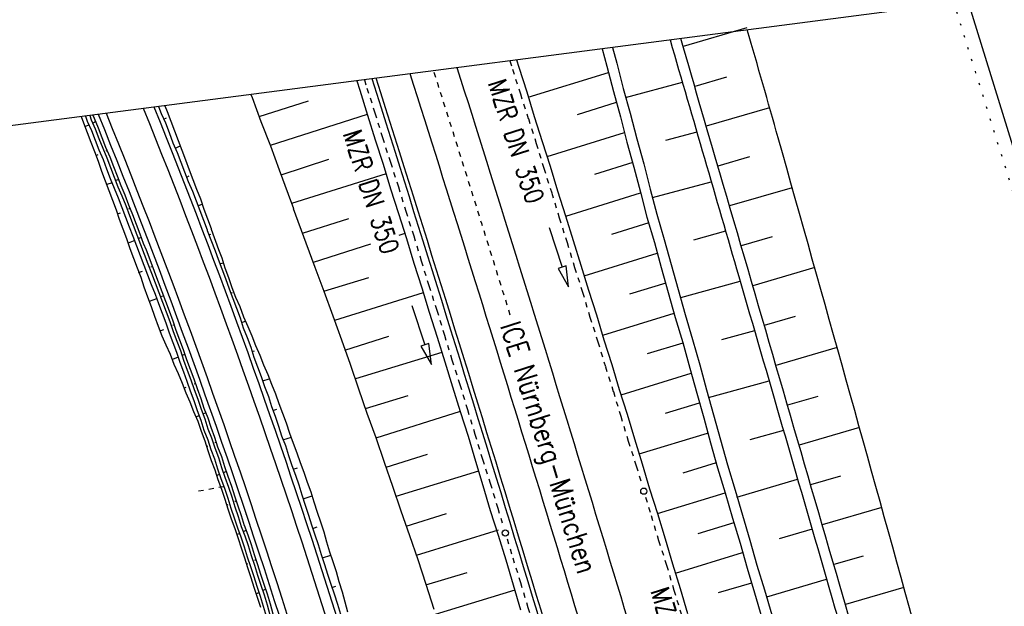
# Model space of a CAD drawing. Extents: x 445979 to 446615, y 447871 to 449065.
# Tile 42 of 47: x 446058 to 446153, y 448950 to 449006. Entities that reach past the tile are written whole.
import ezdxf

# ---------------------------------------------------------------- set-up
doc = ezdxf.new("R2010")
doc.units = 0
doc.header["$LTSCALE"] = 2
doc.header["$MEASUREMENT"] = 0
for name, pattern in [('ACAD_ISO03W100', [0.5, 0.25, -0.25]), ('ACAD_ISO10W100W', [0.5, 0.25, -0.25]), ('AUSGEZOGEN', [0]), ('PUNKTX2_STR', [0.6, 0.1, -0.5])]:
    doc.linetypes.add(name, pattern=pattern)
for name, color, linetype in [('199-GRENZL-BAB', 7, 'AUSGEZOGEN'), ('Bahnachse', 7, 'CONTINUOUS'), ('BOESCHG', 250, 'AUSGEZOGEN'), ('Boeschung', 15, 'CONTINUOUS'), ('Dränagesystem', 15, 'CONTINUOUS'), ('FBRTOP', 250, 'AUSGEZOGEN'), ('Gleisachsen', 7, 'CONTINUOUS'), ('Kabelanlagen', 15, 'CONTINUOUS'), ('NUTZUNG', 8, 'PUNKTX2_STR'), ('Planeinteilung', 250, 'CONTINUOUS'), ('RAHMEN', 7, 'AUSGEZOGEN'), ('SCHRIFT', 7, 'AUSGEZOGEN'), ('Tiefenentwässerung', 15, 'CONTINUOUS'), ('Wegboeschungen', 15, 'CONTINUOUS'), ('Wege', 15, 'CONTINUOUS')]:
    doc.layers.add(name, color=color, linetype=linetype)
doc.styles.add('ROMANS', font='romans.shx', dxfattribs={"width": 0.8})

# ---------------------------------------------------------------- blocks, each defined once
blk = doc.blocks.new('1135420')
at = {"layer": 'RAHMEN'}
blk.add_line((25, 415), (25, 5), dxfattribs=at)

msp = doc.modelspace()

# ---------------------------------------------------------------- linework, layer by layer
at = {"layer": '199-GRENZL-BAB', "flags": 128}
msp.add_lwpolyline([(446149.905, 449008.281), (446165.609, 448957.506)], dxfattribs=at)
at = {"layer": 'Bahnachse', "linetype": 'ACAD_ISO10W100W'}
msp.add_arc((442204.386, 447767.032), 4085, 17.244353, 17.590586, dxfattribs=at)
at = {"layer": 'BOESCHG'}
for p, q in [((446128.566, 449005.693), (446122.423, 449003.897)), ((446126.61, 449000.953), (446123.545, 449000.058)), ((446130.775, 448998.001), (446124.666, 448996.218)), ((446128.826, 448993.265), (446125.786, 448992.378)), ((446132.954, 448990.301), (446126.905, 448988.538)), ((446131.032, 448985.574), (446128.024, 448984.698)), ((446135.123, 448982.599), (446129.142, 448980.857)), ((446133.233, 448977.882), (446130.26, 448977.017)), ((446137.284, 448974.894), (446131.378, 448973.176)), ((446135.429, 448970.188), (446132.495, 448969.335)), ((446139.438, 448967.188), (446133.612, 448965.494)), ((446137.62, 448962.493), (446134.729, 448961.653)), ((446141.583, 448959.479), (446135.845, 448957.812)), ((446139.807, 448954.797), (446136.961, 448953.971)), ((446143.721, 448951.767), (446138.076, 448950.129))]:
    msp.add_line(p, q, dxfattribs=at)
for points in [[(446151.476, 448922.939, 0.003823), (446144.664, 448948.357, 0.001542), (446131.597, 448995.106, 0.001568), (446128.619, 449005.51, 0.010597)], [(446121.168, 449004.54, -0.000122), (446127.797, 448981.757, -0.000196), (446136.194, 448952.828, -0.000844), (446145.544, 448920.364, 0.006348)], [(446146.55, 448920.801, 0.000626), (446137.21, 448953.116, 0.000244), (446126.298, 448990.625, 0.000219), (446122.196, 449004.674, 0.007995)]]:
    msp.add_lwpolyline(points, format="xyb", dxfattribs=at)
at = {"layer": 'Boeschung', "linetype": 'Continuous'}
for points in [[(446114.614, 449003.687), (446115.084, 449002.001), (446115.706, 448999.579), (446116.389, 448997.122), (446117.011, 448994.7), (446117.682, 448992.292), (446118.304, 448989.87), (446118.926, 448987.449), (446119.657, 448985.004), (446120.328, 448982.595), (446120.998, 448980.186), (446121.669, 448977.777), (446122.388, 448975.381), (446123.071, 448972.923), (446123.741, 448970.514), (446124.412, 448968.106), (446125.082, 448965.697), (446125.753, 448963.288), (446126.472, 448960.891), (446127.203, 448958.446), (446127.922, 448956.05), (446128.592, 448953.641), (446129.311, 448951.244), (446130.03, 448948.848)], [(446115.617, 449003.818), (446116.04, 449002.298), (446116.662, 448999.876), (446117.333, 448997.468), (446117.967, 448994.998), (446118.638, 448992.589), (446119.26, 448990.167), (446119.882, 448987.746), (446120.613, 448985.301), (446121.284, 448982.892), (446121.954, 448980.483), (446122.625, 448978.074), (446123.344, 448975.678), (446124.027, 448973.221), (446124.697, 448970.812), (446125.368, 448968.403), (446126.038, 448965.994), (446126.709, 448963.585), (446127.44, 448961.14), (446128.159, 448958.744), (446128.878, 448956.347), (446129.548, 448953.938), (446130.267, 448951.542), (446130.986, 448949.145)], [(446106.364, 449002.613), (446106.583, 449001.933), (446107.351, 448999.549), (446108.07, 448997.153), (446108.837, 448994.769), (446109.604, 448992.385), (446110.323, 448989.988), (446111.091, 448987.604), (446111.81, 448985.208), (446112.577, 448982.824), (446113.296, 448980.427), (446114.063, 448978.043), (446114.782, 448975.647), (446115.55, 448973.263), (446116.268, 448970.866), (446117.036, 448968.482), (446117.755, 448966.086), (446118.474, 448963.689), (446119.193, 448961.293), (446119.96, 448958.909), (446120.691, 448956.464), (446121.41, 448954.067), (446122.129, 448951.671), (446122.848, 448949.274)], [(446107.487, 448999.016), (446115.233, 449001.419)], [(446090.964, 449000.609), (446091.257, 448999.699), (446091.976, 448997.303), (446092.743, 448994.919), (446093.498, 448992.583), (446094.217, 448990.187), (446094.985, 448987.803), (446095.752, 448985.419), (446096.471, 448983.022), (446097.238, 448980.638), (446097.945, 448978.29), (446098.712, 448975.906), (446099.431, 448973.509), (446100.198, 448971.125), (446100.917, 448968.729), (446101.685, 448966.345), (446102.404, 448963.948), (446103.11, 448961.6), (446103.829, 448959.204), (446104.597, 448956.82), (446105.315, 448954.423), (446106.034, 448952.027), (446106.753, 448949.63)], [(446116.886, 448999.005), (446122.354, 449000.466)], [(446080.75, 448999.279), (446080.857, 448998.989), (446081.708, 448996.678), (446082.621, 448994.332), (446083.473, 448992.021), (446084.337, 448989.662), (446084.843, 448988.295)], [(446081.536, 448997.15), (446086.304, 448998.685)], [(446115.98, 448998.514), (446112.204, 448997.337)], [(446091.964, 448997.351), (446082.609, 448994.38)], [(446109.319, 448993.292), (446116.775, 448995.621)], [(446123.751, 448995.667), (446120.745, 448994.834)], [(446083.646, 448991.549), (446088.269, 448993.046)], [(446117.57, 448992.727), (446113.89, 448991.576)], [(446093.796, 448991.627), (446084.67, 448988.766)], [(446119.471, 448989.344), (446125.15, 448990.86)], [(446111.103, 448987.556), (446118.316, 448989.822)], [(446084.832, 448988.29), (446086.053, 448984.992), (446086.917, 448982.633), (446087.769, 448980.322), (446088.633, 448977.963), (446089.485, 448975.652), (446090.301, 448973.28), (446091.117, 448970.909), (446091.92, 448968.586), (446092.784, 448966.226), (446093.6, 448963.855), (446094.403, 448961.532), (446095.219, 448959.16), (446096.035, 448956.788), (446096.838, 448954.465), (446097.606, 448952.081), (446098.373, 448949.697)], [(446085.707, 448985.935), (446090.197, 448987.347)], [(446119.111, 448986.929), (446115.529, 448985.802)], [(446095.579, 448985.89), (446095, 448985.708)], [(446126.531, 448986.109), (446123.415, 448985.247)], [(446092.28, 448984.85), (446086.745, 448983.104)], [(446112.887, 448981.819), (446119.918, 448983.987)], [(446087.769, 448980.322), (446092.126, 448981.648)], [(446122.202, 448979.721), (446127.928, 448981.306)], [(446120.762, 448981.106), (446117.264, 448980.053)], [(446097.363, 448980.154), (446088.806, 448977.491)], [(446114.67, 448976.082), (446121.557, 448978.213)], [(446129.324, 448976.502), (446126.145, 448975.623)], [(446089.795, 448974.647), (446094.043, 448975.997)], [(446122.4, 448975.332), (446118.951, 448974.291)], [(446099.146, 448974.417), (446090.819, 448971.865)], [(446116.454, 448970.346), (446123.195, 448972.439)], [(446124.884, 448970.085), (446130.719, 448971.698)], [(446091.808, 448969.021), (446095.923, 448970.285)], [(446123.99, 448969.546), (446120.714, 448968.553)], [(446100.917, 448968.729), (446092.797, 448966.178)], [(446132.114, 448966.894), (446128.876, 448966)], [(446118.187, 448964.648), (446124.785, 448966.653)], [(446093.773, 448963.383), (446097.791, 448964.622)], [(446125.628, 448963.772), (446122.408, 448962.794)], [(446102.691, 448962.989), (446094.713, 448960.527)], [(446127.614, 448960.462), (446133.477, 448962.198)], [(446119.96, 448958.908), (446126.472, 448960.891)], [(446095.702, 448957.684), (446099.623, 448958.898)], [(446127.315, 448958.01), (446123.86, 448956.958)], [(446134.87, 448957.394), (446131.691, 448956.45)], [(446104.576, 448957.287), (446096.69, 448954.84)], [(446121.684, 448953.156), (446128.158, 448955.13)], [(446097.618, 448952.033), (446101.595, 448953.215)], [(446129.014, 448952.2), (446125.794, 448951.27)], [(446130.49, 448950.876), (446136.263, 448952.589)], [(446106.193, 448951.499), (446098.51, 448949.165)]]:
    msp.add_lwpolyline(points, dxfattribs=at)
at = {"layer": 'Dränagesystem', "linetype": 'ACAD_ISO03W100'}
msp.add_line((446078.151, 448961.482), (446075.449, 448961.002), dxfattribs=at)
at = {"layer": 'FBRTOP', "const_width": 0.5}
for points in [[(446307.966, 448414.626, 0.000001), (446312.806, 448377.44, -0.000001), (446317.647, 448340.254)], [(446280.2, 448411.012, 0.000001), (446285.041, 448373.826, -0.000001), (446289.881, 448336.64)], [(446343.463, 448141.927, -0.000003), (446347.782, 448108.744, 0.000004)]]:
    msp.add_lwpolyline(points, format="xyb", dxfattribs=at)
at = {"layer": 'Gleisachsen', "linetype": 'Continuous'}
for radius, start, end in [(4082.75, 16.548288, 17.596253), (4087.25, 16.520397, 17.584926)]:
    msp.add_arc((442204.386, 447767.032), radius, start, end, dxfattribs=at)
at = {"layer": 'Kabelanlagen', "linetype": 'Continuous'}
for radius, start, end in [(4079.1, 16.263248, 17.605459), (4079.5, 16.263958, 17.60445)]:
    msp.add_arc((442204.386, 447767.032), radius, start, end, dxfattribs=at)
at = {"layer": 'NUTZUNG'}
msp.add_lwpolyline([(446169.962, 448952.201), (446166.096, 448952.095), (446148.556, 449008.105)], dxfattribs=at)
at = {"layer": 'Tiefenentwässerung', "linetype": 'ACAD_ISO03W100'}
for points in [[(446105.724, 449002.53), (446105.966, 449001.723), (446106.734, 448999.339), (446107.501, 448996.955), (446108.268, 448994.571), (446108.987, 448992.174), (446109.755, 448989.79), (446110.474, 448987.394), (446111.241, 448985.01), (446111.96, 448982.613), (446112.727, 448980.229), (446113.446, 448977.833), (446114.213, 448975.449), (446114.932, 448973.052), (446115.7, 448970.668), (446116.419, 448968.272), (446117.138, 448965.875), (446117.905, 448963.491), (446118.465, 448961.626)], [(446091.687, 449000.703), (446091.929, 448999.903), (446092.701, 448997.525), (446093.426, 448995.132), (446094.199, 448992.755), (446094.971, 448990.377), (446095.681, 448988.031), (446096.453, 448985.654), (446097.178, 448983.261), (446097.903, 448980.867), (446098.676, 448978.49), (446099.401, 448976.097), (446100.126, 448973.704), (446100.898, 448971.326), (446101.623, 448968.933), (446102.348, 448966.54), (446103.073, 448964.147), (446103.83, 448961.817), (446104.555, 448959.423), (446105.108, 448957.598)], [(446118.81, 448960.476), (446119.343, 448958.698), (446120.062, 448956.302), (446120.829, 448953.918), (446121.548, 448951.521), (446122.267, 448949.125), (446122.986, 448946.728), (446123.705, 448944.332), (446124.424, 448941.935), (446125.143, 448939.539), (446125.862, 448937.142), (446126.581, 448934.746), (446127.312, 448932.301), (446127.983, 448929.892), (446128.702, 448927.496), (446129.421, 448925.099), (446130.139, 448922.703), (446130.858, 448920.306), (446131.529, 448917.897), (446132.248, 448915.501), (446132.489, 448914.696)], [(446105.455, 448956.45), (446106.005, 448954.637), (446106.73, 448952.244), (446107.454, 448949.851), (446108.179, 448947.458), (446108.904, 448945.065), (446109.629, 448942.672), (446110.354, 448940.279), (446111.079, 448937.885), (446111.789, 448935.54), (446112.466, 448933.131), (446113.191, 448930.738), (446113.916, 448928.345), (446114.641, 448925.952), (446115.318, 448923.543), (446116.043, 448921.15), (446116.768, 448918.757), (446117.445, 448916.349), (446118.17, 448913.955), (446118.832, 448911.595), (446119.557, 448909.201), (446119.588, 448909.095)]]:
    msp.add_lwpolyline(points, dxfattribs=at)
at = {"layer": 'Tiefenentwässerung', "linetype": 'Continuous'}
for points in [[(446109.51, 448986.453), (446110.759, 448982.653), (446110.379, 448982.528), (446111.383, 448980.753), (446111.139, 448982.778), (446110.759, 448982.653)], [(446096.276, 448978.957), (446097.524, 448975.157), (446097.144, 448975.032), (446098.148, 448973.257), (446097.904, 448975.282), (446097.524, 448975.157)]]:
    msp.add_lwpolyline(points, dxfattribs=at)
for centre in [(446118.637, 448961.051), (446105.282, 448957.024)]:
    msp.add_circle(centre, 0.3, dxfattribs=at)
at = {"layer": 'Wegboeschungen', "linetype": 'Continuous'}
for p, q in [((446076.539, 448986.187), (446077.283, 448984.221)), ((446076.919, 448986.311), (446077.616, 448984.329)), ((446076.698, 448985.766), (446076.883, 448985.826)), ((446070.626, 448984.319), (446071.37, 448982.352)), ((446071.246, 448982.68), (446071.098, 448982.632))]:
    msp.add_line(p, q, dxfattribs=at)
for points in [[(446065.5, 448997.294), (446065.615, 448996.992), (446066.019, 448996.072), (446066.376, 448995.136), (446066.732, 448994.2), (446067.136, 448993.28), (446067.493, 448992.344), (446067.834, 448991.456), (446068.191, 448990.52), (446068.595, 448989.6), (446068.951, 448988.664), (446069.308, 448987.729), (446069.664, 448986.793), (446070.021, 448985.857), (446070.362, 448984.969), (446070.626, 448984.319)], [(446071.837, 448998.119), (446072.086, 448997.464), (446072.49, 448996.544), (446072.847, 448995.608), (446073.219, 448994.625), (446073.623, 448993.705), (446073.98, 448992.769), (446074.336, 448991.833), (446074.693, 448990.898), (446075.097, 448989.977), (446075.453, 448989.042), (446075.81, 448988.106), (446076.167, 448987.17), (446076.523, 448986.235), (446076.539, 448986.187)], [(446072.449, 448998.199), (446072.657, 448997.65), (446073.013, 448996.714), (446073.37, 448995.778), (446073.727, 448994.843), (446074.083, 448993.907), (446074.44, 448992.971), (446074.796, 448992.036), (446075.153, 448991.1), (446075.51, 448990.164), (446075.866, 448989.228), (446076.191, 448988.23), (446076.547, 448987.294), (446076.904, 448986.358), (446076.919, 448986.311)], [(446064.374, 448997.148), (446064.599, 448996.557), (446064.956, 448995.621), (446065.313, 448994.685), (446065.654, 448993.797), (446066.01, 448992.861), (446066.319, 448991.91), (446066.676, 448990.975), (446067.033, 448990.039), (446067.389, 448989.103), (446067.746, 448988.167), (446068.039, 448987.264), (446068.396, 448986.328), (446068.752, 448985.392), (446069.061, 448984.441), (446069.418, 448983.506), (446069.775, 448982.57), (446070.116, 448981.682), (446070.425, 448980.731), (446070.781, 448979.795), (446071.138, 448978.859), (446071.447, 448977.908), (446071.804, 448976.972), (446072.16, 448976.037), (446072.549, 448975.164), (446072.953, 448974.244), (446073.31, 448973.308), (446073.714, 448972.388), (446074.118, 448971.467), (446074.474, 448970.532), (446074.863, 448969.659), (446075.22, 448968.723), (446075.624, 448967.803), (446075.933, 448966.852), (446076.289, 448965.916), (446076.598, 448964.965), (446076.907, 448964.014), (446077.249, 448963.126), (446077.558, 448962.175), (446077.914, 448961.239), (446078.223, 448960.288), (446078.532, 448959.336), (446078.841, 448958.385), (446079.198, 448957.45), (446079.507, 448956.498), (446079.8, 448955.595), (446080.109, 448954.644), (446080.419, 448953.693), (446080.728, 448952.741), (446081.037, 448951.79), (446081.346, 448950.839), (446081.655, 448949.888)], [(446065.136, 448996.363), (446064.723, 448996.176)], [(446064.784, 448997.201), (446064.964, 448996.728), (446065.369, 448995.808), (446065.725, 448994.872), (446066.082, 448993.936), (446066.486, 448993.016), (446066.827, 448992.128), (446067.184, 448991.192), (446067.54, 448990.256), (446067.944, 448989.336), (446068.301, 448988.4), (446068.658, 448987.465), (446069.014, 448986.529), (446069.355, 448985.641), (446069.712, 448984.705), (446070.068, 448983.769), (446070.425, 448982.834), (446070.782, 448981.898), (446071.138, 448980.962), (446071.495, 448980.027), (446071.836, 448979.138), (446072.192, 448978.203), (446072.549, 448977.267), (446072.858, 448976.316), (446073.215, 448975.38), (446073.571, 448974.444), (446073.88, 448973.493), (446074.237, 448972.558), (446074.578, 448971.669), (446074.887, 448970.718), (446075.244, 448969.783), (446075.553, 448968.831), (446075.909, 448967.896), (446076.218, 448966.945), (446076.575, 448966.009), (446076.884, 448965.058), (446077.225, 448964.17), (446077.534, 448963.218), (446077.843, 448962.267), (446078.2, 448961.332), (446078.509, 448960.38), (446078.818, 448959.429), (446079.127, 448958.478), (446079.436, 448957.527), (446079.777, 448956.639), (446080.086, 448955.688), (446080.395, 448954.736), (446080.704, 448953.785), (446081.013, 448952.834), (446081.322, 448951.883), (446081.631, 448950.932), (446081.94, 448949.981), (446082.201, 448949.014)], [(446065.192, 448997.254), (446065.345, 448996.852), (446065.734, 448995.979), (446066.09, 448995.043), (446066.447, 448994.107), (446066.851, 448993.187), (446067.208, 448992.251), (446067.564, 448991.316), (446067.921, 448990.38), (446068.309, 448989.507), (446068.666, 448988.572), (446069.023, 448987.636), (446069.379, 448986.7), (446069.736, 448985.764), (446070.092, 448984.829), (446070.449, 448983.893), (446070.805, 448982.957), (446071.147, 448982.069), (446071.503, 448981.133), (446071.86, 448980.198), (446072.216, 448979.262), (446072.573, 448978.326), (446072.929, 448977.391), (446073.239, 448976.439), (446073.595, 448975.504), (446073.936, 448974.616), (446074.245, 448973.664), (446074.602, 448972.729), (446074.958, 448971.793), (446075.267, 448970.842), (446075.624, 448969.906), (446075.933, 448968.955), (446076.29, 448968.019), (446076.599, 448967.068), (446076.94, 448966.18), (446077.249, 448965.229), (446077.605, 448964.293), (446077.914, 448963.342), (446078.223, 448962.391), (446078.58, 448961.455), (446078.889, 448960.504), (446079.198, 448959.553), (446079.507, 448958.602), (446079.816, 448957.65), (446080.157, 448956.762), (446080.466, 448955.811), (446080.775, 448954.86), (446081.084, 448953.909), (446081.393, 448952.958), (446081.702, 448952.007), (446082.011, 448951.055), (446082.32, 448950.104), (446082.582, 448949.138)], [(446065.771, 448996.674), (446065.501, 448996.534)], [(446072.319, 448996.909), (446072.589, 448997.049)], [(446065.777, 448993.417), (446066.015, 448993.494)], [(446066.888, 448993.883), (446066.745, 448993.836)], [(446073.436, 448994.117), (446073.944, 448994.335)], [(446067.37, 448990.78), (446066.847, 448990.61)], [(446068.005, 448991.091), (446067.72, 448990.998)], [(446074.554, 448991.326), (446074.776, 448991.451)], [(446067.869, 448987.787), (446068.155, 448987.88)], [(446069.075, 448988.284), (446068.932, 448988.238)], [(446075.608, 448988.566), (446076.036, 448988.705)], [(446069.542, 448985.228), (446068.892, 448984.964)], [(446070.192, 448985.492), (446069.907, 448985.399)], [(446077.283, 448984.221), (446077.593, 448983.428), (446077.95, 448982.492), (446078.306, 448981.556), (446078.631, 448980.557), (446078.987, 448979.622), (446079.344, 448978.686), (446079.7, 448977.75), (446080.009, 448976.799), (446080.366, 448975.863), (446080.723, 448974.928), (446081.032, 448973.976), (446081.388, 448973.041), (446081.745, 448972.105), (446082.054, 448971.154), (446082.426, 448970.171), (446082.735, 448969.22), (446083.091, 448968.284), (446083.4, 448967.333), (446083.709, 448966.381), (446084.066, 448965.446), (446084.375, 448964.495), (446084.684, 448963.543), (446085.041, 448962.608), (446085.35, 448961.657), (446085.659, 448960.705), (446085.983, 448959.707), (446086.292, 448958.756), (446086.601, 448957.804), (446086.91, 448956.853), (446087.219, 448955.902), (446087.528, 448954.951), (446087.837, 448954), (446088.146, 448953.049), (446088.455, 448952.097), (446088.764, 448951.146), (446089.089, 448950.148), (446089.398, 448949.196)], [(446077.616, 448984.329), (446077.926, 448983.536), (446078.235, 448982.584), (446078.592, 448981.649), (446078.901, 448980.698), (446079.257, 448979.762), (446079.661, 448978.842), (446080.033, 448977.858), (446080.437, 448976.938), (446080.842, 448976.018), (446081.198, 448975.082), (446081.602, 448974.162), (446081.959, 448973.226), (446082.363, 448972.306), (446082.72, 448971.37), (446083.124, 448970.45), (446083.433, 448969.499), (446083.789, 448968.563), (446084.146, 448967.627), (446084.47, 448966.629), (446084.827, 448965.693), (446085.184, 448964.757), (446085.493, 448963.806), (446085.849, 448962.87), (446086.158, 448961.919), (446086.515, 448960.984), (446086.824, 448960.032), (446087.148, 448959.034), (446087.457, 448958.083), (446087.766, 448957.131), (446088.028, 448956.165), (446088.337, 448955.214), (446088.646, 448954.262), (446088.955, 448953.311), (446089.216, 448952.345), (446089.541, 448951.346), (446089.802, 448950.379), (446090.064, 448949.413)], [(446077.748, 448982.952), (446078.08, 448983.06)], [(446069.914, 448982.142), (446070.294, 448982.265)], [(446071.37, 448982.352), (446071.432, 448982.162), (446071.789, 448981.226), (446072.145, 448980.29), (446072.502, 448979.355), (446072.858, 448978.419), (446073.215, 448977.483), (446073.508, 448976.58), (446073.865, 448975.644), (446074.222, 448974.708), (446074.531, 448973.757), (446074.887, 448972.821), (446075.244, 448971.886), (446075.553, 448970.935), (446075.909, 448969.999), (446076.218, 448969.048), (446076.575, 448968.112), (446076.869, 448967.208), (446077.225, 448966.273), (446077.534, 448965.322), (446077.891, 448964.386), (446078.2, 448963.435), (446078.509, 448962.484), (446078.865, 448961.548), (446079.174, 448960.597), (446079.483, 448959.645), (446079.792, 448958.694), (446080.101, 448957.743)], [(446078.817, 448980.145), (446078.96, 448980.191)], [(446071.634, 448979.599), (446070.936, 448979.319)], [(446072.284, 448979.862), (446071.999, 448979.77)], [(446079.839, 448977.322), (446080.22, 448977.446)], [(446072.006, 448976.512), (446072.339, 448976.62)], [(446073.354, 448977.055), (446073.211, 448977.009)], [(446080.862, 448974.5), (446081.099, 448974.577)], [(446073.726, 448973.969), (446073.17, 448973.736)], [(446074.376, 448974.233), (446074.091, 448974.14)], [(446081.884, 448971.677), (446082.502, 448971.878)], [(446074.272, 448970.992), (446074.51, 448971.069)], [(446075.398, 448971.41), (446075.256, 448971.364)], [(446082.858, 448968.839), (446083.239, 448968.963)], [(446075.77, 448968.324), (446075.437, 448968.216)], [(446076.42, 448968.588), (446076.135, 448968.495)], [(446083.833, 448966.001), (446084.642, 448966.264)], [(446076.459, 448965.393), (446076.602, 448965.439)], [(446077.395, 448965.75), (446077.252, 448965.703)], [(446084.808, 448963.163), (446085.236, 448963.302)], [(446077.719, 448962.648), (446077.434, 448962.555)], [(446078.354, 448962.959), (446078.084, 448962.819)], [(446085.782, 448960.325), (446086.638, 448960.603)], [(446078.409, 448959.717), (446078.551, 448959.763)], [(446079.329, 448960.121), (446079.202, 448960.027)], [(446080.086, 448957.791), (446080.443, 448956.855), (446080.752, 448955.904), (446081.061, 448954.953), (446081.37, 448954.002), (446081.679, 448953.05), (446081.988, 448952.099), (446082.297, 448951.148), (446082.606, 448950.197), (446082.867, 448949.23)], [(446086.709, 448957.472), (446087.137, 448957.611)], [(446079.621, 448956.956), (446079.383, 448956.879)], [(446080.256, 448957.268), (446079.986, 448957.127)], [(446087.636, 448954.618), (446088.445, 448954.881)], [(446080.31, 448954.025), (446080.453, 448954.072)], [(446081.231, 448954.43), (446081.088, 448954.383)], [(446088.564, 448951.765), (446088.944, 448951.888)], [(446081.523, 448951.265), (446081.237, 448951.172)], [(446082.158, 448951.576), (446081.872, 448951.483)]]:
    msp.add_lwpolyline(points, dxfattribs=at)
at = {"layer": 'Wege', "linetype": 'Continuous'}
msp.add_lwpolyline([(446080.253, 448958.896), (446080.268, 448958.849)], dxfattribs=at)
msp.add_lwpolyline([(446080.253, 448958.896), (446080.268, 448958.849)], dxfattribs=at)
for radius, start, end in [(647.5, 13.028027, 22.137272), (648.25, 13.040239, 22.119857), (651.75, 13.096854, 22.039131), (652.75, 13.112916, 22.016231)]:
    msp.add_arc((445466.267, 448753.369), radius, start, end, dxfattribs=at)

# ---------------------------------------------------------------- block references
at = {"layer": 'Planeinteilung', "linetype": 'Continuous', "rotation": 277.4163263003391}
msp.add_blockref('1135420', (445978.583, 449011.192), dxfattribs=at)

# ---------------------------------------------------------------- texts
at = {"layer": 'SCHRIFT', "style": 'ROMANS', "width": 0.8}
msp.add_text('ICE Nürnberg-München', height=2, rotation=287.40487, dxfattribs=at).set_placement((446104.759, 448977.008))
at = {"layer": 'Tiefenentwässerung', "linetype": 'Continuous', "style": 'ROMANS', "oblique": 360, "width": 0.8}
for rotation, p in [(287.78856, (446103.587, 449000.384)), (287.78856, (446089.604, 448995.514)), (286.78856, (446119.27, 448951.439))]:
    msp.add_text('MZR DN 350', height=1.8, rotation=rotation, dxfattribs=at).set_placement(p)

doc.saveas('drawing.dxf')
